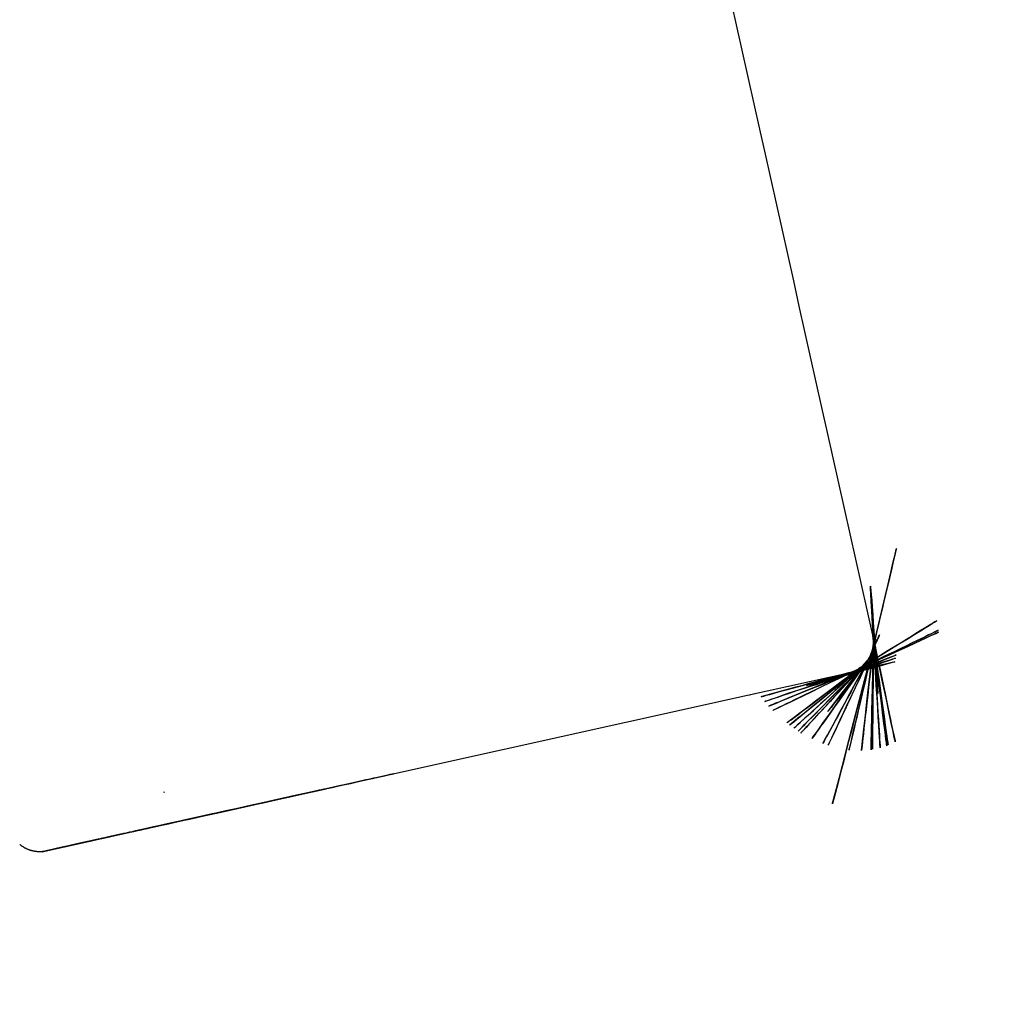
# Paper-space layout '_Izquierda' of a CAD drawing. Header units: millimetres. Extents: x 20 to 87, y 24 to 219.
# Tile 2 of 4: x 56 to 87, y 51 to 82. Entities that reach past the tile are written whole.
import ezdxf

# ---------------------------------------------------------------- set-up
doc = ezdxf.new("R2010")
doc.units = ezdxf.units.MM

psp = doc.layouts.new('_Izquierda')

# ---------------------------------------------------------------- linework, layer by layer
at = {"color": 7, "linetype": 'Continuous', "lineweight": 25}
for p, q in [((82.916, 61.93), (82.917, 61.935)), ((82.919, 61.972), (82.919, 61.993)), ((82.864, 61.679), (82.864, 61.679)), ((82.302, 61.084), (82.302, 61.084)), ((82.327, 61.095), (82.329, 61.095)), ((82.527, 61.214), (82.529, 61.215)), ((82.636, 61.31), (82.636, 61.31)), ((82.656, 61.332), (82.656, 61.332)), ((78.931, 60.321), (82.136, 61.031)), ((82.136, 61.031), (82.164, 61.038)), ((59.681, 56.054), (78.931, 60.321)), ((79, 60.336), (79.167, 60.373)), ((60.487, 57.257), (60.454, 57.25)), ((56.752, 55.405), (59.681, 56.054)), ((55.904, 55.606), (55.904, 55.606))]:
    psp.add_line(p, q, dxfattribs=at)
for points, knots in [([(82.896, 62.224), (75.269, 96.385), (67.641, 130.552), (60.387, 163.773), (60.385, 163.782), (60.383, 163.787)], [0, 0, 0, 0, 0.999725, 0.999861, 1, 1, 1, 1]), ([(82.917, 62.068), (82.917, 62.071), (82.56, 67.972), (83.362, 56.181), (82.915, 62.097), (82.914, 62.106), (82.914, 62.109)], [0, 0, 0, 0, 0.000596, 0.998366, 0.999569, 1, 1, 1, 1]), ([(82.893, 61.779), (82.894, 61.783), (84.197, 67.298), (83.546, 64.543), (82.896, 61.791)], [0, 0, 0, 0, 0.000634, 1, 1, 1, 1]), ([(82.45, 61.16), (82.45, 61.16), (86.731, 63.79), (84.594, 62.477), (82.456, 61.164)], [0, 0, 0, 0, 0.00008, 1, 1, 1, 1]), ([(82.364, 61.112), (82.364, 61.112), (86.871, 63.3), (84.626, 62.21), (82.38, 61.12)], [0, 0, 0, 0, 0.000094, 1, 1, 1, 1]), ([(82.346, 61.103), (82.346, 61.103), (86.895, 63.201), (84.625, 62.154), (82.355, 61.107)], [0, 0, 0, 0, 0.0001189, 1, 1, 1, 1]), ([(82.29, 61.079), (82.291, 61.079), (86.96, 62.898), (77.647, 59.194), (82.312, 61.088), (82.321, 61.091), (82.328, 61.095), (82.329, 61.095)], [0, 0, 0, 0, 0.000122, 0.998073, 0.998461, 0.999801, 1, 1, 1, 1]), ([(82.832, 61.598), (82.834, 61.605), (83.307, 62.682), (83.073, 62.149), (82.841, 61.619)], [0, 0, 0, 0, 0.0061962, 1, 1, 1, 1]), ([(82.233, 61.058), (82.233, 61.058), (87.016, 62.594), (77.494, 59.448), (82.256, 61.066), (82.265, 61.069), (82.273, 61.072), (82.275, 61.073)], [0, 0, 0, 0, 0.00013, 0.998076, 0.998271, 0.999621, 1, 1, 1, 1]), ([(82.846, 61.631), (82.847, 61.635), (83.171, 62.431), (83.011, 62.037), (82.851, 61.644)], [0, 0, 0, 0, 0.0050463, 1, 1, 1, 1]), ([(82.174, 61.04), (82.174, 61.04), (87.06, 62.283), (77.343, 59.658), (82.208, 61.05), (82.217, 61.053), (82.22, 61.054)], [0, 0, 0, 0, 0.0001402, 0.9980556, 0.9994102, 1, 1, 1, 1]), ([(82.856, 61.657), (82.857, 61.661), (83.101, 62.309), (82.98, 61.988), (82.86, 61.67)], [0, 0, 0, 0, 0.00559, 1, 1, 1, 1]), ([(82.919, 61.993), (82.89, 59.064), (82.86, 56.132), (82.919, 62.011), (82.919, 62.02), (82.919, 62.022)], [0, 0, 0, 0, 0.9984964, 0.9997176, 1, 1, 1, 1]), ([(82.901, 62.195), (83.514, 59.295), (84.127, 56.39), (82.897, 62.217), (82.896, 62.224)], [0, 0, 0, 0, 0.998848, 1, 1, 1, 1]), ([(82.906, 62.167), (82.906, 62.172), (82.904, 62.182), (82.902, 62.191), (82.901, 62.195)], [0, 0, 0, 0, 0.58536, 1, 1, 1, 1]), ([(82.911, 62.138), (83.318, 59.203), (83.725, 56.265), (82.908, 62.157), (82.907, 62.165), (82.906, 62.167)], [0, 0, 0, 0, 0.998639, 0.999798, 1, 1, 1, 1]), ([(82.914, 62.109), (83.283, 59.175), (83.653, 56.239), (82.911, 62.133), (82.911, 62.138)], [0, 0, 0, 0, 0.999106, 1, 1, 1, 1]), ([(82.918, 62.051), (83.103, 59.111), (83.287, 56.167), (82.917, 62.073), (82.917, 62.08)], [0, 0, 0, 0, 0.998839, 1, 1, 1, 1]), ([(82.919, 62.022), (82.919, 62.027), (82.919, 62.037), (82.918, 62.047), (82.918, 62.051)], [0, 0, 0, 0, 0.563412, 1, 1, 1, 1]), ([(82.919, 62.022), (82.919, 62.022), (82.919, 62.022), (82.919, 62.022), (82.919, 62.022)], [0, 0, 0, 0, 0.4295844, 1, 1, 1, 1]), ([(82.881, 61.735), (82.881, 61.735), (82.879, 61.725), (80.045, 50.819), (82.89, 61.769), (82.889, 61.763), (82.889, 61.763)], [0, 0, 0, 0, 0.000001, 0.998871, 0.999999, 1, 1, 1, 1]), ([(82.889, 61.763), (82.245, 59.008), (81.601, 56.25), (82.894, 61.783), (82.896, 61.791)], [0, 0, 0, 0, 0.998626, 1, 1, 1, 1]), ([(82.911, 61.877), (82.589, 59.01), (82.266, 56.14), (82.913, 61.899), (82.914, 61.906)], [0, 0, 0, 0, 0.998777, 1, 1, 1, 1]), ([(82.918, 61.964), (82.851, 59.044), (82.784, 56.122), (82.919, 61.986), (82.919, 61.993)], [0, 0, 0, 0, 0.998909, 1, 1, 1, 1]), ([(82.864, 61.679), (82.866, 61.684), (82.869, 61.694), (82.872, 61.703), (82.873, 61.707)], [0, 0, 0, 0, 0.592223, 1, 1, 1, 1]), ([(82.873, 61.707), (82.874, 61.711), (82.877, 61.72), (82.88, 61.73), (82.881, 61.735)], [0, 0, 0, 0, 0.47562, 1, 1, 1, 1]), ([(82.881, 61.735), (82.882, 61.737), (82.883, 61.74), (82.884, 61.743), (82.884, 61.743)], [0, 0, 0, 0, 0.842043, 1, 1, 1, 1]), ([(82.896, 61.791), (82.896, 61.792), (82.897, 61.798), (82.899, 61.809), (82.901, 61.818), (82.901, 61.819)], [0, 0, 0, 0, 0.105784, 0.871879, 1, 1, 1, 1]), ([(82.901, 61.819), (82.903, 61.826), (82.904, 61.835), (82.906, 61.845), (82.906, 61.848)], [0, 0, 0, 0, 0.676308, 1, 1, 1, 1]), ([(82.906, 61.848), (82.907, 61.853), (82.909, 61.862), (82.91, 61.872), (82.911, 61.877)], [0, 0, 0, 0, 0.4789584, 1, 1, 1, 1]), ([(82.913, 61.895), (82.913, 61.898), (82.924, 61.995), (82.919, 61.949), (82.914, 61.905)], [0, 0, 0, 0, 0.0354129, 1, 1, 1, 1]), ([(82.914, 61.906), (82.914, 61.907), (82.915, 61.912), (82.915, 61.922), (82.916, 61.93)], [0, 0, 0, 0, 0.13227, 1, 1, 1, 1]), ([(82.917, 61.935), (82.917, 61.94), (82.918, 61.95), (82.918, 61.96), (82.918, 61.964)], [0, 0, 0, 0, 0.586722, 1, 1, 1, 1]), ([(82.73, 61.422), (81.207, 59.281), (79.683, 57.137), (82.741, 61.437), (82.745, 61.444), (82.747, 61.446)], [0, 0, 0, 0, 0.998485, 0.999494, 1, 1, 1, 1]), ([(82.792, 61.52), (81.515, 59.159), (80.237, 56.796), (82.803, 61.54), (82.806, 61.545), (82.806, 61.546)], [0, 0, 0, 0, 0.998944, 0.999852, 1, 1, 1, 1]), ([(82.819, 61.572), (81.665, 59.119), (80.509, 56.663), (82.829, 61.592), (82.831, 61.597), (82.832, 61.598)], [0, 0, 0, 0, 0.998942, 0.999805, 1, 1, 1, 1]), ([(82.713, 61.399), (81.642, 60.023), (80.57, 58.646), (82.72, 61.408), (82.732, 61.425), (82.73, 61.422), (82.73, 61.422)], [0, 0, 0, 0, 0.998265, 0.999299, 0.999999, 1, 1, 1, 1]), ([(82.676, 61.354), (82.678, 61.356), (82.684, 61.363), (82.69, 61.37), (82.694, 61.375), (82.694, 61.376)], [0, 0, 0, 0, 0.344447, 0.921443, 1, 1, 1, 1]), ([(82.694, 61.376), (82.698, 61.38), (82.704, 61.387), (82.71, 61.395), (82.713, 61.399)], [0, 0, 0, 0, 0.493846, 1, 1, 1, 1]), ([(82.747, 61.446), (82.748, 61.448), (82.752, 61.454), (82.758, 61.462), (82.762, 61.468), (82.763, 61.47)], [0, 0, 0, 0, 0.267477, 0.805207, 1, 1, 1, 1]), ([(82.763, 61.47), (82.764, 61.473), (82.769, 61.48), (82.774, 61.488), (82.777, 61.494), (82.778, 61.495)], [0, 0, 0, 0, 0.337828, 0.864132, 1, 1, 1, 1]), ([(82.778, 61.495), (82.78, 61.498), (82.784, 61.506), (82.789, 61.514), (82.792, 61.519), (82.792, 61.52)], [0, 0, 0, 0, 0.386017, 0.901588, 1, 1, 1, 1]), ([(82.806, 61.546), (82.808, 61.549), (82.812, 61.557), (82.816, 61.566), (82.819, 61.571), (82.819, 61.572)], [0, 0, 0, 0, 0.419108, 0.913636, 1, 1, 1, 1]), ([(82.832, 61.598), (82.835, 61.605), (82.839, 61.614), (82.842, 61.623), (82.843, 61.625)], [0, 0, 0, 0, 0.842377, 1, 1, 1, 1]), ([(82.843, 61.625), (82.846, 61.632), (82.85, 61.641), (82.853, 61.65), (82.854, 61.652)], [0, 0, 0, 0, 0.7762888, 1, 1, 1, 1]), ([(82.854, 61.652), (82.856, 61.658), (82.86, 61.667), (82.863, 61.676), (82.864, 61.679)], [0, 0, 0, 0, 0.692647, 1, 1, 1, 1]), ([(82.275, 61.073), (79.96, 60.125), (77.642, 59.176), (82.297, 61.082), (82.302, 61.084)], [0, 0, 0, 0, 0.999042, 1, 1, 1, 1]), ([(82.329, 61.095), (80.076, 60.01), (77.822, 58.923), (82.351, 61.106), (82.355, 61.107)], [0, 0, 0, 0, 0.999209, 1, 1, 1, 1]), ([(82.505, 61.197), (80.488, 59.681), (78.468, 58.163), (82.522, 61.21), (82.527, 61.214)], [0, 0, 0, 0, 0.998758, 1, 1, 1, 1]), ([(82.529, 61.215), (80.563, 59.62), (78.596, 58.024), (82.548, 61.23), (82.551, 61.232)], [0, 0, 0, 0, 0.999268, 1, 1, 1, 1]), ([(82.573, 61.251), (80.688, 59.541), (78.802, 57.829), (82.591, 61.267), (82.595, 61.27)], [0, 0, 0, 0, 0.999084, 1, 1, 1, 1]), ([(82.616, 61.29), (80.814, 59.469), (79.009, 57.645), (82.632, 61.306), (82.636, 61.31)], [0, 0, 0, 0, 0.998858, 1, 1, 1, 1]), ([(82.636, 61.31), (80.891, 59.421), (79.144, 57.53), (82.654, 61.329), (82.656, 61.332)], [0, 0, 0, 0, 0.9992047, 1, 1, 1, 1]), ([(82.271, 61.071), (82.272, 61.072), (82.273, 61.072), (82.274, 61.073), (82.275, 61.073)], [0, 0, 0, 0, 0.482884, 1, 1, 1, 1]), ([(82.355, 61.107), (82.357, 61.109), (82.366, 61.113), (82.374, 61.117), (82.38, 61.12)], [0, 0, 0, 0, 0.290101, 1, 1, 1, 1]), ([(82.38, 61.12), (82.386, 61.123), (82.395, 61.128), (82.404, 61.133), (82.407, 61.134)], [0, 0, 0, 0, 0.662079, 1, 1, 1, 1]), ([(82.407, 61.134), (82.409, 61.136), (82.418, 61.14), (82.426, 61.145), (82.432, 61.149)], [0, 0, 0, 0, 0.33109, 1, 1, 1, 1]), ([(82.432, 61.149), (82.437, 61.152), (82.446, 61.157), (82.454, 61.162), (82.456, 61.164)], [0, 0, 0, 0, 0.679166, 1, 1, 1, 1]), ([(82.456, 61.164), (82.459, 61.166), (82.467, 61.171), (82.476, 61.176), (82.481, 61.18)], [0, 0, 0, 0, 0.346996, 1, 1, 1, 1]), ([(82.481, 61.18), (82.486, 61.184), (82.494, 61.189), (82.502, 61.195), (82.505, 61.197)], [0, 0, 0, 0, 0.6689207, 1, 1, 1, 1]), ([(82.498, 61.192), (82.498, 61.192), (82.5, 61.194), (82.503, 61.195), (82.505, 61.197)], [0, 0, 0, 0, 0.115377, 1, 1, 1, 1]), ([(82.551, 61.232), (82.553, 61.234), (82.559, 61.239), (82.567, 61.245), (82.572, 61.25), (82.573, 61.251)], [0, 0, 0, 0, 0.255636, 0.888955, 1, 1, 1, 1]), ([(82.595, 61.27), (82.596, 61.271), (82.601, 61.276), (82.608, 61.283), (82.614, 61.288), (82.616, 61.29)], [0, 0, 0, 0, 0.140418, 0.758165, 1, 1, 1, 1]), ([(82.656, 61.332), (82.658, 61.333), (82.663, 61.338), (82.669, 61.346), (82.674, 61.352), (82.676, 61.354)], [0, 0, 0, 0, 0.171588, 0.760949, 1, 1, 1, 1]), ([(82.164, 61.038), (79.736, 60.378), (77.305, 59.717), (82.185, 61.043), (82.192, 61.045)], [0, 0, 0, 0, 0.998645, 1, 1, 1, 1]), ([(82.22, 61.054), (79.846, 60.249), (77.469, 59.442), (82.242, 61.061), (82.247, 61.063)], [0, 0, 0, 0, 0.99884, 1, 1, 1, 1]), ([(82.136, 61.031), (82.142, 61.033), (82.152, 61.035), (82.161, 61.037), (82.164, 61.038)], [0, 0, 0, 0, 0.706903, 1, 1, 1, 1]), ([(82.192, 61.045), (82.192, 61.045), (82.192, 61.045), (82.193, 61.046), (82.194, 61.046)], [0, 0, 0, 0, 0.00505, 1, 1, 1, 1]), ([(82.213, 61.052), (82.214, 61.052), (82.216, 61.052), (82.218, 61.053), (82.22, 61.054)], [0, 0, 0, 0, 0.267541, 1, 1, 1, 1]), ([(59.681, 56.054), (59.681, 56.054), (57.279, 55.521), (64.533, 57.129), (69.613, 58.255), (64.543, 57.132), (59.681, 56.054)], [0, 0, 0, 0, 0.000001, 0.479846, 0.501057, 1, 1, 1, 1]), ([(65.604, 57.367), (62.5, 56.679), (56.412, 55.329), (63.543, 56.91), (65.503, 57.345), (65.604, 57.367)], [0, 0, 0, 0, 0.496736, 0.974243, 1, 1, 1, 1]), ([(62.48, 56.674), (61.097, 56.368), (58.323, 55.753), (61.068, 56.361), (62.396, 56.656), (62.48, 56.674)], [0, 0, 0, 0, 0.482034, 0.967124, 1, 1, 1, 1]), ([(56.752, 55.405), (56.752, 55.405), (56.091, 55.258), (57.947, 55.67), (58.385, 55.767), (58.445, 55.78), (59.097, 55.925), (54.83, 54.979), (58.468, 55.785), (60.192, 56.167), (58.422, 55.775), (56.752, 55.405)], [0, 0, 0, 0, 0, 0.295829, 0.307485, 0.319142, 0.330798, 0.594498, 0.794861, 0.806518, 1, 1, 1, 1]), ([(55.904, 55.606), (55.907, 55.603), (55.915, 55.597), (55.923, 55.591), (55.927, 55.588)], [0, 0, 0, 0, 0.498625, 1, 1, 1, 1]), ([(55.927, 55.588), (55.934, 55.582), (55.95, 55.57), (55.974, 55.553), (55.998, 55.537), (56.023, 55.522), (56.048, 55.508), (56.074, 55.494), (56.1, 55.481), (56.126, 55.468), (56.153, 55.457), (56.18, 55.446), (56.207, 55.436), (56.235, 55.427), (56.262, 55.419), (56.291, 55.411), (56.319, 55.405), (56.347, 55.399), (56.376, 55.394), (56.405, 55.389), (56.434, 55.386), (56.463, 55.383), (56.492, 55.382), (56.521, 55.381), (56.55, 55.381), (56.579, 55.382), (56.608, 55.383), (56.637, 55.386), (56.666, 55.389), (56.695, 55.394), (56.723, 55.399), (56.742, 55.403), (56.752, 55.405)], [0, 0, 0, 0, 0.029868, 0.060044, 0.090521, 0.121288, 0.152348, 0.183701, 0.215343, 0.247255, 0.279445, 0.311898, 0.344604, 0.377553, 0.410753, 0.444179, 0.477807, 0.511653, 0.545698, 0.579921, 0.614314, 0.648868, 0.683563, 0.71839, 0.753327, 0.788379, 0.823513, 0.858719, 0.893986, 0.929299, 0.96464, 1, 1, 1, 1])]:
    psp.add_open_spline(points, degree=3, knots=knots, dxfattribs=at)

doc.saveas('drawing.dxf')
